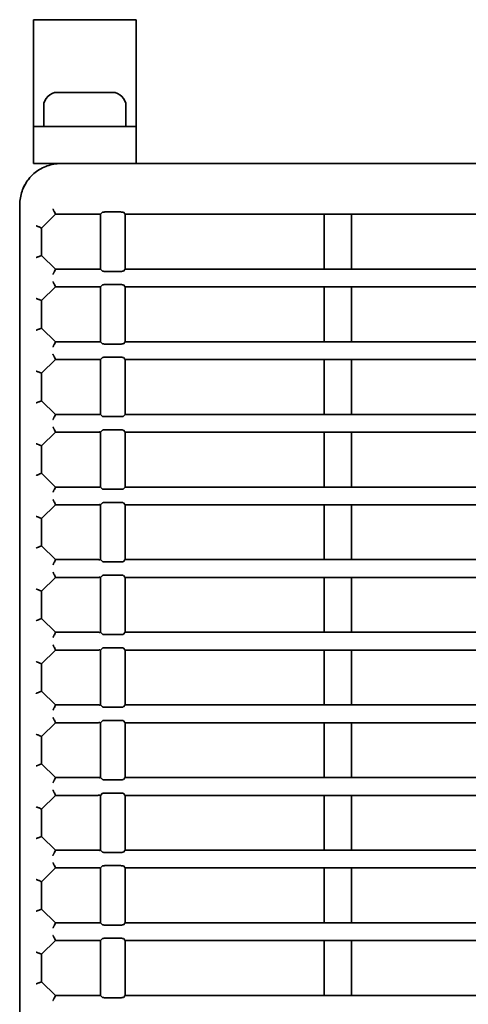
# Model space of a CAD drawing. Header units: millimetres. Extents: x 108 to 291, y 38 to 239.
# Tile 4 of 11: x 108 to 125, y 72 to 108. Entities that reach past the tile are written whole.
import ezdxf

# ---------------------------------------------------------------- set-up
doc = ezdxf.new("R2010")
doc.units = ezdxf.units.MM

msp = doc.modelspace()

# ---------------------------------------------------------------- linework, layer by layer
at = {"color": 7, "linetype": 'Continuous', "lineweight": 35}
for p, q in [((108.758, 108.307), (112.508, 108.307)), ((108.758, 108.307), (108.758, 108.29)), ((108.758, 108.29), (108.758, 108.039)), ((112.508, 108.307), (112.508, 108.29)), ((112.508, 108.29), (112.508, 108.039)), ((108.758, 108.039), (108.758, 107.748)), ((112.508, 108.039), (112.508, 107.748)), ((108.758, 107.748), (108.758, 104.707)), ((112.508, 107.748), (112.508, 104.707)), ((109.633, 105.657), (110.633, 105.657)), ((110.633, 105.657), (111.633, 105.657)), ((109.133, 105.157), (109.133, 104.407)), ((112.133, 104.407), (112.133, 105.157)), ((108.758, 104.707), (108.758, 104.407)), ((112.508, 104.707), (112.508, 104.407)), ((108.758, 104.407), (112.508, 104.407)), ((108.758, 104.407), (108.758, 104.107)), ((112.508, 104.407), (112.508, 104.107)), ((108.758, 104.107), (108.758, 103.357)), ((112.508, 104.107), (112.508, 103.357)), ((108.758, 103.357), (108.758, 103.057)), ((112.508, 103.357), (112.508, 103.057)), ((108.758, 103.057), (109.758, 103.057)), ((109.758, 103.057), (146.258, 103.057)), ((108.258, 42.945), (108.258, 101.557)), ((108.258, 101.557), (108.258, 101.557)), ((109.558, 101.207), (109.058, 100.707)), ((109.521, 101.299), (109.521, 101.298)), ((109.558, 101.207), (109.521, 101.298)), ((111.208, 101.207), (109.558, 101.207)), ((111.208, 101.207), (111.282, 101.281)), ((111.208, 101.207), (111.208, 99.207)), ((111.373, 101.291), (111.929, 101.291)), ((112.037, 101.279), (112.108, 101.207)), ((112.108, 99.207), (112.108, 101.207)), ((117.609, 101.207), (116.357, 101.207)), ((118.357, 101.207), (117.609, 101.207)), ((119.36, 101.207), (118.357, 101.207)), ((120.36, 101.207), (119.36, 101.207)), ((119.36, 99.207), (119.36, 101.207)), ((127.108, 101.207), (120.36, 101.207)), ((120.36, 99.207), (120.36, 101.207)), ((108.968, 100.745), (108.969, 100.745)), ((109.058, 100.707), (108.969, 100.745)), ((109.058, 100.707), (109.058, 99.707)), ((108.969, 99.67), (108.968, 99.67)), ((109.058, 99.707), (108.969, 99.67)), ((109.058, 99.707), (109.558, 99.207)), ((109.558, 99.207), (109.521, 99.117)), ((109.558, 99.207), (111.208, 99.207)), ((111.282, 99.133), (111.208, 99.207)), ((112.108, 99.207), (112.037, 99.136)), ((112.108, 99.207), (119.36, 99.207)), ((119.36, 99.207), (120.36, 99.207)), ((120.36, 99.207), (127.108, 99.207)), ((109.521, 99.117), (109.521, 99.116)), ((111.929, 99.124), (111.373, 99.124)), ((109.558, 98.557), (109.058, 98.057)), ((109.521, 98.649), (109.521, 98.648)), ((109.521, 98.648), (109.558, 98.557)), ((111.208, 98.557), (109.558, 98.557)), ((111.208, 98.557), (111.282, 98.631)), ((111.208, 98.557), (111.208, 96.557)), ((111.373, 98.641), (111.929, 98.641)), ((112.037, 98.629), (112.108, 98.557)), ((119.36, 98.557), (112.108, 98.557)), ((112.108, 96.557), (112.108, 98.557)), ((120.36, 98.557), (119.36, 98.557)), ((119.36, 96.557), (119.36, 98.557)), ((127.108, 98.557), (120.36, 98.557)), ((120.36, 96.557), (120.36, 98.557)), ((108.968, 98.095), (108.969, 98.095)), ((109.058, 98.057), (108.969, 98.095)), ((109.058, 97.057), (109.058, 98.057)), ((108.969, 97.02), (108.968, 97.02)), ((108.969, 97.02), (109.058, 97.057)), ((109.058, 97.057), (109.558, 96.557)), ((109.558, 96.557), (109.521, 96.467)), ((109.521, 96.467), (109.521, 96.466)), ((109.558, 96.557), (111.208, 96.557)), ((111.282, 96.483), (111.208, 96.557)), ((111.929, 96.474), (111.373, 96.474)), ((112.108, 96.557), (112.037, 96.486)), ((112.108, 96.557), (119.36, 96.557)), ((119.36, 96.557), (120.36, 96.557)), ((120.36, 96.557), (127.108, 96.557)), ((109.521, 95.999), (109.521, 95.998)), ((109.558, 95.907), (109.521, 95.998)), ((111.208, 95.907), (111.282, 95.981)), ((111.373, 95.991), (111.929, 95.991)), ((112.037, 95.979), (112.108, 95.907)), ((109.558, 95.907), (109.058, 95.407)), ((111.208, 95.907), (109.558, 95.907)), ((111.208, 95.907), (111.208, 93.907)), ((119.36, 95.907), (112.108, 95.907)), ((112.108, 93.907), (112.108, 95.907)), ((120.36, 95.907), (119.36, 95.907)), ((119.36, 93.907), (119.36, 95.907)), ((127.108, 95.907), (120.36, 95.907)), ((120.36, 93.907), (120.36, 95.907)), ((108.968, 95.445), (108.969, 95.445)), ((109.058, 95.407), (108.969, 95.445)), ((109.058, 95.407), (109.058, 94.407)), ((108.969, 94.37), (108.968, 94.37)), ((109.058, 94.407), (108.969, 94.37)), ((109.058, 94.407), (109.558, 93.907)), ((109.558, 93.907), (109.521, 93.817)), ((109.521, 93.817), (109.521, 93.816)), ((109.558, 93.907), (111.118, 93.907)), ((111.208, 93.907), (111.197, 93.892)), ((111.282, 93.833), (111.208, 93.907)), ((111.929, 93.824), (111.373, 93.824)), ((112.108, 93.907), (112.037, 93.836)), ((112.108, 93.907), (119.36, 93.907)), ((119.36, 93.907), (120.36, 93.907)), ((120.36, 93.907), (127.108, 93.907)), ((109.558, 93.257), (109.058, 92.757)), ((109.521, 93.349), (109.521, 93.348)), ((109.558, 93.257), (109.521, 93.348)), ((111.118, 93.257), (109.558, 93.257)), ((111.197, 93.273), (111.208, 93.257)), ((111.208, 93.257), (111.282, 93.331)), ((111.208, 93.257), (111.208, 91.257)), ((111.373, 93.341), (111.929, 93.341)), ((112.037, 93.329), (112.108, 93.257)), ((119.36, 93.257), (112.108, 93.257)), ((112.108, 91.257), (112.108, 93.257)), ((120.36, 93.257), (119.36, 93.257)), ((119.36, 91.257), (119.36, 93.257)), ((127.108, 93.257), (120.36, 93.257)), ((120.36, 91.257), (120.36, 93.257)), ((108.968, 92.795), (108.969, 92.795)), ((109.058, 92.757), (108.969, 92.795)), ((109.058, 92.757), (109.058, 91.757)), ((108.969, 91.72), (108.968, 91.72)), ((109.058, 91.757), (108.969, 91.72)), ((109.058, 91.757), (109.558, 91.257)), ((109.558, 91.257), (109.521, 91.167)), ((109.558, 91.257), (111.118, 91.257)), ((111.208, 91.257), (111.197, 91.242)), ((111.282, 91.183), (111.208, 91.257)), ((112.108, 91.257), (112.037, 91.186)), ((112.108, 91.257), (119.36, 91.257)), ((119.36, 91.257), (120.36, 91.257)), ((120.36, 91.257), (127.108, 91.257)), ((109.521, 91.167), (109.521, 91.166)), ((111.929, 91.174), (111.373, 91.174)), ((109.558, 90.607), (109.058, 90.107)), ((109.521, 90.699), (109.521, 90.698)), ((109.558, 90.607), (109.521, 90.698)), ((111.118, 90.607), (109.558, 90.607)), ((111.197, 90.623), (111.208, 90.607)), ((111.208, 90.607), (111.282, 90.681)), ((111.208, 90.607), (111.208, 88.607)), ((111.373, 90.691), (111.929, 90.691)), ((112.037, 90.679), (112.108, 90.607)), ((119.36, 90.607), (112.108, 90.607)), ((112.108, 88.607), (112.108, 90.607)), ((120.36, 90.607), (119.36, 90.607)), ((119.36, 88.607), (119.36, 90.607)), ((127.108, 90.607), (120.36, 90.607)), ((120.36, 88.607), (120.36, 90.607)), ((108.968, 90.145), (108.969, 90.145)), ((109.058, 90.107), (108.969, 90.145)), ((109.058, 90.107), (109.058, 89.107)), ((109.058, 89.107), (108.969, 89.07)), ((109.058, 89.107), (109.558, 88.607)), ((108.969, 89.07), (108.968, 89.07)), ((109.558, 88.607), (109.521, 88.517)), ((109.521, 88.517), (109.521, 88.516)), ((109.558, 88.607), (111.118, 88.607)), ((111.208, 88.607), (111.197, 88.592)), ((111.282, 88.533), (111.208, 88.607)), ((111.929, 88.524), (111.373, 88.524)), ((112.108, 88.607), (112.037, 88.536)), ((112.108, 88.607), (119.36, 88.607)), ((119.36, 88.607), (120.36, 88.607)), ((120.36, 88.607), (127.108, 88.607)), ((109.521, 88.049), (109.521, 88.048)), ((109.558, 87.957), (109.521, 88.048)), ((111.208, 87.957), (111.282, 88.031)), ((111.373, 88.041), (111.929, 88.041)), ((112.037, 88.029), (112.108, 87.957)), ((109.558, 87.957), (109.058, 87.457)), ((111.118, 87.957), (109.558, 87.957)), ((111.197, 87.973), (111.208, 87.957)), ((111.208, 87.957), (111.208, 85.957)), ((119.36, 87.957), (112.108, 87.957)), ((112.108, 85.957), (112.108, 87.957)), ((120.36, 87.957), (119.36, 87.957)), ((119.36, 85.957), (119.36, 87.957)), ((127.108, 87.957), (120.36, 87.957)), ((120.36, 85.957), (120.36, 87.957)), ((108.968, 87.495), (108.969, 87.495)), ((109.058, 87.457), (108.969, 87.495)), ((109.058, 87.457), (109.058, 86.457)), ((108.969, 86.42), (108.968, 86.42)), ((109.058, 86.457), (108.969, 86.42)), ((109.058, 86.457), (109.558, 85.957)), ((109.558, 85.957), (109.521, 85.867)), ((109.521, 85.867), (109.521, 85.866)), ((109.558, 85.957), (111.118, 85.957)), ((111.208, 85.957), (111.197, 85.942)), ((111.282, 85.883), (111.208, 85.957)), ((111.929, 85.874), (111.373, 85.874)), ((112.108, 85.957), (112.037, 85.886)), ((112.108, 85.957), (119.36, 85.957)), ((119.36, 85.957), (120.36, 85.957)), ((120.36, 85.957), (127.108, 85.957)), ((109.558, 85.307), (109.058, 84.807)), ((109.521, 85.399), (109.521, 85.398)), ((109.558, 85.307), (109.521, 85.398)), ((111.118, 85.307), (109.558, 85.307)), ((111.197, 85.323), (111.208, 85.307)), ((111.208, 85.307), (111.282, 85.381)), ((111.208, 85.307), (111.208, 83.307)), ((111.373, 85.391), (111.929, 85.391)), ((112.037, 85.379), (112.108, 85.307)), ((119.36, 85.307), (112.108, 85.307)), ((112.108, 83.307), (112.108, 85.307)), ((120.36, 85.307), (119.36, 85.307)), ((119.36, 83.307), (119.36, 85.307)), ((127.108, 85.307), (120.36, 85.307)), ((120.36, 83.307), (120.36, 85.307)), ((108.968, 84.845), (108.969, 84.845)), ((109.058, 84.807), (108.969, 84.845)), ((109.058, 84.807), (109.058, 83.807)), ((108.969, 83.77), (108.968, 83.77)), ((109.058, 83.807), (108.969, 83.77)), ((109.058, 83.807), (109.558, 83.307)), ((109.558, 83.307), (109.521, 83.217)), ((109.521, 83.217), (109.521, 83.216)), ((109.558, 83.307), (111.118, 83.307)), ((111.208, 83.307), (111.197, 83.292)), ((111.282, 83.233), (111.208, 83.307)), ((111.929, 83.224), (111.373, 83.224)), ((112.108, 83.307), (112.037, 83.236)), ((112.108, 83.307), (119.36, 83.307)), ((119.36, 83.307), (120.36, 83.307)), ((120.36, 83.307), (127.108, 83.307)), ((109.558, 82.657), (109.058, 82.157)), ((109.521, 82.749), (109.521, 82.748)), ((109.558, 82.657), (109.521, 82.748)), ((111.118, 82.657), (109.558, 82.657)), ((111.197, 82.673), (111.208, 82.657)), ((111.208, 82.657), (111.282, 82.731)), ((111.208, 82.657), (111.208, 80.657)), ((111.373, 82.741), (111.929, 82.741)), ((112.037, 82.729), (112.108, 82.657)), ((119.36, 82.657), (112.108, 82.657)), ((112.108, 80.657), (112.108, 82.657)), ((120.36, 82.657), (119.36, 82.657)), ((119.36, 80.657), (119.36, 82.657)), ((127.108, 82.657), (120.36, 82.657)), ((120.36, 80.657), (120.36, 82.657)), ((108.968, 82.195), (108.969, 82.195)), ((109.058, 82.157), (108.969, 82.195)), ((109.058, 82.157), (109.058, 81.157)), ((108.969, 81.12), (108.968, 81.12)), ((109.058, 81.157), (108.969, 81.12)), ((109.058, 81.157), (109.558, 80.657)), ((109.558, 80.657), (109.521, 80.567)), ((109.521, 80.567), (109.521, 80.566)), ((109.558, 80.657), (111.118, 80.657)), ((111.208, 80.657), (111.197, 80.642)), ((111.282, 80.583), (111.208, 80.657)), ((111.929, 80.574), (111.373, 80.574)), ((112.108, 80.657), (112.037, 80.586)), ((112.108, 80.657), (119.36, 80.657)), ((119.36, 80.657), (120.36, 80.657)), ((120.36, 80.657), (127.108, 80.657)), ((109.558, 80.007), (109.058, 79.507)), ((109.521, 80.099), (109.521, 80.098)), ((109.558, 80.007), (109.521, 80.098)), ((111.118, 80.007), (109.558, 80.007)), ((111.197, 80.023), (111.208, 80.007)), ((111.208, 80.007), (111.282, 80.081)), ((111.208, 80.007), (111.208, 78.007)), ((111.373, 80.091), (111.929, 80.091)), ((112.037, 80.079), (112.108, 80.007)), ((119.36, 80.007), (112.108, 80.007)), ((112.108, 78.007), (112.108, 80.007)), ((120.36, 80.007), (119.36, 80.007)), ((119.36, 78.007), (119.36, 80.007)), ((127.108, 80.007), (120.36, 80.007)), ((120.36, 78.007), (120.36, 80.007)), ((108.968, 79.545), (108.969, 79.545)), ((109.058, 79.507), (108.969, 79.545)), ((109.058, 79.507), (109.058, 78.507)), ((108.969, 78.47), (108.968, 78.47)), ((109.058, 78.507), (108.969, 78.47)), ((109.058, 78.507), (109.558, 78.007)), ((109.558, 78.007), (109.521, 77.917)), ((109.558, 78.007), (111.118, 78.007)), ((111.208, 78.007), (111.197, 77.992)), ((111.282, 77.933), (111.208, 78.007)), ((112.108, 78.007), (112.037, 77.936)), ((112.108, 78.007), (119.36, 78.007)), ((119.36, 78.007), (120.36, 78.007)), ((120.36, 78.007), (127.108, 78.007)), ((109.521, 77.917), (109.521, 77.916)), ((111.929, 77.924), (111.373, 77.924)), ((109.558, 77.357), (109.058, 76.857)), ((109.521, 77.449), (109.521, 77.448)), ((109.558, 77.357), (109.521, 77.448)), ((111.118, 77.357), (109.558, 77.357)), ((111.197, 77.373), (111.208, 77.357)), ((111.208, 77.357), (111.282, 77.431)), ((111.208, 77.357), (111.208, 75.357)), ((111.373, 77.441), (111.929, 77.441)), ((112.037, 77.429), (112.108, 77.357)), ((119.36, 77.357), (112.108, 77.357)), ((112.108, 75.357), (112.108, 77.357)), ((120.36, 77.357), (119.36, 77.357)), ((119.36, 75.357), (119.36, 77.357)), ((127.108, 77.357), (120.36, 77.357)), ((120.36, 75.357), (120.36, 77.357)), ((108.968, 76.895), (108.969, 76.895)), ((109.058, 76.857), (108.969, 76.895)), ((109.058, 76.857), (109.058, 75.857)), ((108.969, 75.82), (108.968, 75.82)), ((109.058, 75.857), (108.969, 75.82)), ((109.058, 75.857), (109.558, 75.357)), ((109.558, 75.357), (109.521, 75.267)), ((109.521, 75.267), (109.521, 75.266)), ((109.558, 75.357), (111.208, 75.357)), ((111.282, 75.283), (111.208, 75.357)), ((111.929, 75.274), (111.373, 75.274)), ((112.108, 75.357), (112.037, 75.286)), ((112.108, 75.357), (119.36, 75.357)), ((119.36, 75.357), (120.36, 75.357)), ((120.36, 75.357), (127.108, 75.357)), ((109.521, 74.799), (109.521, 74.798)), ((109.521, 74.798), (109.558, 74.707)), ((111.208, 74.707), (111.282, 74.781)), ((111.373, 74.791), (111.929, 74.791)), ((112.037, 74.779), (112.108, 74.707)), ((109.558, 74.707), (109.058, 74.207)), ((111.208, 74.707), (109.558, 74.707)), ((111.208, 74.707), (111.208, 72.707)), ((119.36, 74.707), (112.108, 74.707)), ((112.108, 72.707), (112.108, 74.707)), ((120.36, 74.707), (119.36, 74.707)), ((119.36, 72.707), (119.36, 74.707)), ((127.108, 74.707), (120.36, 74.707)), ((120.36, 72.707), (120.36, 74.707)), ((108.968, 74.245), (108.969, 74.245)), ((109.058, 74.207), (108.969, 74.245)), ((109.058, 73.207), (109.058, 74.207)), ((108.969, 73.17), (108.968, 73.17)), ((108.969, 73.17), (109.058, 73.207)), ((109.058, 73.207), (109.558, 72.707)), ((109.558, 72.707), (109.521, 72.617)), ((109.521, 72.617), (109.521, 72.616)), ((109.558, 72.707), (111.208, 72.707)), ((111.282, 72.633), (111.208, 72.707)), ((111.929, 72.624), (111.373, 72.624)), ((112.108, 72.707), (112.037, 72.636)), ((112.108, 72.707), (119.36, 72.707)), ((119.36, 72.707), (120.36, 72.707)), ((120.36, 72.707), (127.108, 72.707))]:
    msp.add_line(p, q, dxfattribs=at)
for centre, radius, start, end in [((109.633, 105.157), 0.5, 90, 180), ((111.633, 105.157), 0.5, 0, 90), ((109.758, 101.557), 1.5, 138.8437, 158.6443)]:
    msp.add_arc(centre, radius, start, end, dxfattribs=at)
for points, knots in [([(108.363, 102.11), (108.416, 102.219), (108.532, 102.46), (108.843, 102.775), (109.261, 103.003), (109.59, 103.057), (109.756, 103.057), (109.758, 103.057)], [0, 0, 0, 0, 0.183496, 0.404607, 0.697263, 0.997213, 1, 1, 1, 1]), ([(108.258, 101.557), (108.258, 101.578), (108.26, 101.766), (108.315, 101.948), (108.363, 102.11)], [0, 0, 0, 0, 0.110948, 1, 1, 1, 1]), ([(109.471, 101.398), (109.471, 101.398), (109.473, 101.393), (109.48, 101.376), (109.491, 101.351), (109.504, 101.325), (109.514, 101.306), (109.518, 101.301), (109.521, 101.299)], [0, 0, 0, 0, 0.011177, 0.10997, 0.349518, 0.572264, 0.78596, 1, 1, 1, 1]), ([(111.282, 101.281), (111.285, 101.283), (111.29, 101.285), (111.311, 101.289), (111.339, 101.291), (111.362, 101.291), (111.373, 101.291)], [0, 0, 0, 0, 0.249965, 0.499977, 0.74877, 1, 1, 1, 1]), ([(111.929, 101.291), (111.94, 101.291), (111.962, 101.291), (111.994, 101.289), (112.018, 101.286), (112.032, 101.282), (112.035, 101.28), (112.037, 101.279)], [0, 0, 0, 0, 0.217651, 0.435276, 0.653634, 0.873551, 1, 1, 1, 1]), ([(116.357, 101.207), (116.324, 101.207), (114.906, 101.207), (113.49, 101.207), (112.108, 101.207)], [0, 0, 0, 0, 0.023423, 1, 1, 1, 1]), ([(108.968, 100.745), (108.965, 100.746), (108.96, 100.747), (108.941, 100.754), (108.915, 100.764), (108.886, 100.775), (108.867, 100.783), (108.86, 100.786), (108.859, 100.786)], [0, 0, 0, 0, 0.201722, 0.403169, 0.612, 0.836487, 0.989372, 1, 1, 1, 1]), ([(108.968, 99.67), (108.965, 99.669), (108.96, 99.668), (108.941, 99.661), (108.915, 99.651), (108.886, 99.64), (108.867, 99.632), (108.86, 99.629), (108.859, 99.628)], [0, 0, 0, 0, 0.201722, 0.403169, 0.612, 0.836487, 0.989372, 1, 1, 1, 1]), ([(109.521, 99.116), (109.518, 99.114), (109.514, 99.109), (109.504, 99.09), (109.491, 99.064), (109.48, 99.039), (109.473, 99.022), (109.471, 99.017), (109.471, 99.017)], [0, 0, 0, 0, 0.21404, 0.427736, 0.650482, 0.89003, 0.988823, 1, 1, 1, 1]), ([(111.373, 99.124), (111.362, 99.124), (111.34, 99.124), (111.312, 99.126), (111.29, 99.129), (111.285, 99.132), (111.282, 99.133)], [0, 0, 0, 0, 0.246056, 0.492083, 0.738938, 1, 1, 1, 1]), ([(112.037, 99.136), (112.034, 99.134), (112.029, 99.131), (112.008, 99.128), (111.98, 99.125), (111.952, 99.124), (111.935, 99.124), (111.929, 99.124)], [0, 0, 0, 0, 0.221704, 0.443438, 0.664338, 0.883627, 1, 1, 1, 1]), ([(109.471, 98.748), (109.471, 98.748), (109.473, 98.743), (109.48, 98.726), (109.491, 98.701), (109.504, 98.675), (109.514, 98.656), (109.518, 98.651), (109.521, 98.649)], [0, 0, 0, 0, 0.011177, 0.10997, 0.349518, 0.572264, 0.78596, 1, 1, 1, 1]), ([(111.282, 98.631), (111.285, 98.633), (111.29, 98.635), (111.311, 98.639), (111.339, 98.641), (111.362, 98.641), (111.373, 98.641)], [0, 0, 0, 0, 0.249965, 0.499977, 0.74877, 1, 1, 1, 1]), ([(111.929, 98.641), (111.94, 98.641), (111.962, 98.641), (111.994, 98.639), (112.018, 98.636), (112.032, 98.632), (112.035, 98.63), (112.037, 98.629)], [0, 0, 0, 0, 0.217651, 0.435276, 0.653634, 0.873551, 1, 1, 1, 1]), ([(108.859, 98.136), (108.86, 98.136), (108.867, 98.133), (108.886, 98.125), (108.915, 98.114), (108.941, 98.104), (108.96, 98.097), (108.965, 98.096), (108.968, 98.095)], [0, 0, 0, 0, 0.010628, 0.163513, 0.388, 0.596831, 0.798278, 1, 1, 1, 1]), ([(108.968, 97.02), (108.965, 97.019), (108.96, 97.018), (108.941, 97.011), (108.915, 97.001), (108.886, 96.99), (108.867, 96.982), (108.86, 96.979), (108.859, 96.978)], [0, 0, 0, 0, 0.2017223, 0.4031694, 0.6119995, 0.8364873, 0.9893722, 1, 1, 1, 1]), ([(109.521, 96.466), (109.518, 96.464), (109.514, 96.459), (109.504, 96.44), (109.491, 96.414), (109.48, 96.389), (109.473, 96.372), (109.471, 96.367), (109.471, 96.367)], [0, 0, 0, 0, 0.21404, 0.427736, 0.650482, 0.89003, 0.988823, 1, 1, 1, 1]), ([(111.373, 96.474), (111.362, 96.474), (111.34, 96.474), (111.312, 96.476), (111.29, 96.479), (111.285, 96.482), (111.282, 96.483)], [0, 0, 0, 0, 0.246056, 0.492083, 0.738938, 1, 1, 1, 1]), ([(112.037, 96.486), (112.034, 96.484), (112.029, 96.481), (112.008, 96.478), (111.98, 96.475), (111.952, 96.474), (111.935, 96.474), (111.929, 96.474)], [0, 0, 0, 0, 0.221704, 0.443438, 0.664338, 0.883627, 1, 1, 1, 1]), ([(109.521, 95.999), (109.518, 96.001), (109.514, 96.006), (109.504, 96.025), (109.491, 96.051), (109.48, 96.076), (109.473, 96.093), (109.471, 96.098), (109.471, 96.098)], [0, 0, 0, 0, 0.21404, 0.427736, 0.650482, 0.89003, 0.988823, 1, 1, 1, 1]), ([(111.282, 95.981), (111.285, 95.983), (111.29, 95.985), (111.311, 95.989), (111.339, 95.991), (111.362, 95.991), (111.373, 95.991)], [0, 0, 0, 0, 0.249965, 0.499977, 0.74877, 1, 1, 1, 1]), ([(111.929, 95.991), (111.94, 95.991), (111.962, 95.991), (111.994, 95.989), (112.018, 95.986), (112.032, 95.982), (112.035, 95.98), (112.037, 95.979)], [0, 0, 0, 0, 0.217651, 0.435276, 0.653634, 0.873551, 1, 1, 1, 1]), ([(108.859, 95.486), (108.86, 95.486), (108.867, 95.483), (108.886, 95.475), (108.915, 95.464), (108.941, 95.454), (108.96, 95.447), (108.965, 95.446), (108.968, 95.445)], [0, 0, 0, 0, 0.0106278, 0.1635127, 0.3880005, 0.5968306, 0.7982777, 1, 1, 1, 1]), ([(108.859, 94.328), (108.86, 94.329), (108.867, 94.332), (108.886, 94.34), (108.915, 94.351), (108.941, 94.361), (108.96, 94.368), (108.965, 94.369), (108.968, 94.37)], [0, 0, 0, 0, 0.010628, 0.163513, 0.388, 0.596831, 0.798278, 1, 1, 1, 1]), ([(109.471, 93.717), (109.471, 93.717), (109.473, 93.722), (109.48, 93.739), (109.491, 93.764), (109.504, 93.79), (109.514, 93.809), (109.518, 93.814), (109.521, 93.816)], [0, 0, 0, 0, 0.011177, 0.10997, 0.349518, 0.572264, 0.78596, 1, 1, 1, 1]), ([(111.197, 93.892), (111.191, 93.894), (111.182, 93.897), (111.165, 93.902), (111.15, 93.905), (111.136, 93.907), (111.127, 93.907), (111.12, 93.907), (111.118, 93.907)], [0, 0, 0, 0, 0.336128, 0.565897, 0.784186, 0.877071, 0.953672, 1, 1, 1, 1]), ([(111.373, 93.824), (111.362, 93.824), (111.34, 93.824), (111.312, 93.826), (111.29, 93.829), (111.285, 93.832), (111.282, 93.833)], [0, 0, 0, 0, 0.246056, 0.492083, 0.738938, 1, 1, 1, 1]), ([(112.037, 93.836), (112.034, 93.834), (112.029, 93.831), (112.008, 93.828), (111.98, 93.825), (111.952, 93.824), (111.935, 93.824), (111.929, 93.824)], [0, 0, 0, 0, 0.221704, 0.443438, 0.664338, 0.883627, 1, 1, 1, 1]), ([(109.521, 93.349), (109.518, 93.351), (109.514, 93.356), (109.504, 93.375), (109.491, 93.401), (109.48, 93.426), (109.473, 93.443), (109.471, 93.448), (109.471, 93.448)], [0, 0, 0, 0, 0.21404, 0.427736, 0.650482, 0.89003, 0.988823, 1, 1, 1, 1]), ([(111.118, 93.257), (111.12, 93.257), (111.128, 93.258), (111.143, 93.259), (111.172, 93.264), (111.186, 93.269), (111.197, 93.273)], [0, 0, 0, 0, 0.055702, 0.138764, 0.364271, 1, 1, 1, 1]), ([(111.282, 93.331), (111.285, 93.333), (111.29, 93.335), (111.311, 93.339), (111.339, 93.341), (111.362, 93.341), (111.373, 93.341)], [0, 0, 0, 0, 0.249965, 0.499977, 0.74877, 1, 1, 1, 1]), ([(111.929, 93.341), (111.94, 93.341), (111.962, 93.341), (111.994, 93.339), (112.018, 93.336), (112.032, 93.332), (112.035, 93.33), (112.037, 93.329)], [0, 0, 0, 0, 0.217651, 0.435276, 0.653634, 0.873551, 1, 1, 1, 1]), ([(108.968, 92.795), (108.965, 92.796), (108.96, 92.797), (108.941, 92.804), (108.915, 92.814), (108.886, 92.825), (108.867, 92.833), (108.86, 92.836), (108.859, 92.836)], [0, 0, 0, 0, 0.201722, 0.403169, 0.612, 0.836487, 0.989372, 1, 1, 1, 1]), ([(108.968, 91.72), (108.965, 91.719), (108.96, 91.718), (108.941, 91.711), (108.915, 91.701), (108.886, 91.69), (108.867, 91.682), (108.86, 91.679), (108.859, 91.678)], [0, 0, 0, 0, 0.201722, 0.403169, 0.612, 0.836487, 0.989372, 1, 1, 1, 1]), ([(111.197, 91.242), (111.191, 91.244), (111.182, 91.247), (111.165, 91.252), (111.15, 91.255), (111.136, 91.257), (111.127, 91.257), (111.12, 91.257), (111.118, 91.257)], [0, 0, 0, 0, 0.336128, 0.565897, 0.784186, 0.877071, 0.953672, 1, 1, 1, 1]), ([(109.521, 91.166), (109.518, 91.164), (109.514, 91.159), (109.504, 91.14), (109.491, 91.114), (109.48, 91.089), (109.473, 91.072), (109.471, 91.067), (109.471, 91.067)], [0, 0, 0, 0, 0.21404, 0.427736, 0.650482, 0.89003, 0.988823, 1, 1, 1, 1]), ([(111.373, 91.174), (111.362, 91.174), (111.34, 91.174), (111.312, 91.176), (111.29, 91.179), (111.285, 91.182), (111.282, 91.183)], [0, 0, 0, 0, 0.246056, 0.492083, 0.738938, 1, 1, 1, 1]), ([(112.037, 91.186), (112.034, 91.184), (112.029, 91.181), (112.008, 91.178), (111.98, 91.175), (111.952, 91.174), (111.935, 91.174), (111.929, 91.174)], [0, 0, 0, 0, 0.221704, 0.443438, 0.664338, 0.883627, 1, 1, 1, 1]), ([(109.521, 90.699), (109.518, 90.701), (109.514, 90.706), (109.504, 90.725), (109.491, 90.751), (109.48, 90.776), (109.473, 90.793), (109.471, 90.798), (109.471, 90.798)], [0, 0, 0, 0, 0.21404, 0.4277364, 0.6504818, 0.8900303, 0.9888225, 1, 1, 1, 1]), ([(111.118, 90.607), (111.12, 90.607), (111.128, 90.608), (111.143, 90.609), (111.172, 90.614), (111.186, 90.619), (111.197, 90.623)], [0, 0, 0, 0, 0.055702, 0.138764, 0.364271, 1, 1, 1, 1]), ([(111.282, 90.681), (111.285, 90.683), (111.29, 90.685), (111.311, 90.689), (111.339, 90.691), (111.362, 90.691), (111.373, 90.691)], [0, 0, 0, 0, 0.249965, 0.499977, 0.74877, 1, 1, 1, 1]), ([(111.929, 90.691), (111.94, 90.691), (111.962, 90.691), (111.994, 90.689), (112.018, 90.686), (112.032, 90.682), (112.035, 90.68), (112.037, 90.679)], [0, 0, 0, 0, 0.217651, 0.435276, 0.653634, 0.873551, 1, 1, 1, 1]), ([(108.968, 90.145), (108.965, 90.146), (108.96, 90.147), (108.941, 90.154), (108.915, 90.164), (108.886, 90.175), (108.867, 90.183), (108.86, 90.186), (108.859, 90.186)], [0, 0, 0, 0, 0.201722, 0.403169, 0.612, 0.836487, 0.989372, 1, 1, 1, 1]), ([(108.968, 89.07), (108.965, 89.069), (108.96, 89.068), (108.941, 89.061), (108.915, 89.051), (108.886, 89.04), (108.867, 89.032), (108.86, 89.029), (108.859, 89.028)], [0, 0, 0, 0, 0.201722, 0.403169, 0.612, 0.836487, 0.989372, 1, 1, 1, 1]), ([(109.521, 88.516), (109.518, 88.514), (109.514, 88.509), (109.504, 88.49), (109.491, 88.464), (109.48, 88.439), (109.473, 88.422), (109.471, 88.417), (109.471, 88.417)], [0, 0, 0, 0, 0.21404, 0.427736, 0.650482, 0.89003, 0.988823, 1, 1, 1, 1]), ([(111.197, 88.592), (111.191, 88.594), (111.182, 88.597), (111.165, 88.602), (111.15, 88.605), (111.136, 88.607), (111.127, 88.607), (111.12, 88.607), (111.118, 88.607)], [0, 0, 0, 0, 0.336128, 0.565897, 0.784186, 0.877071, 0.953672, 1, 1, 1, 1]), ([(111.373, 88.524), (111.362, 88.524), (111.34, 88.524), (111.312, 88.526), (111.29, 88.529), (111.285, 88.532), (111.282, 88.533)], [0, 0, 0, 0, 0.246056, 0.492083, 0.738938, 1, 1, 1, 1]), ([(112.037, 88.536), (112.034, 88.534), (112.029, 88.531), (112.008, 88.528), (111.98, 88.525), (111.952, 88.524), (111.935, 88.524), (111.929, 88.524)], [0, 0, 0, 0, 0.221704, 0.443438, 0.664338, 0.883627, 1, 1, 1, 1]), ([(109.521, 88.049), (109.518, 88.051), (109.514, 88.056), (109.504, 88.075), (109.491, 88.101), (109.48, 88.126), (109.473, 88.143), (109.471, 88.148), (109.471, 88.148)], [0, 0, 0, 0, 0.21404, 0.427736, 0.650482, 0.89003, 0.988823, 1, 1, 1, 1]), ([(111.282, 88.031), (111.285, 88.033), (111.29, 88.035), (111.311, 88.039), (111.339, 88.041), (111.362, 88.041), (111.373, 88.041)], [0, 0, 0, 0, 0.249965, 0.499977, 0.74877, 1, 1, 1, 1]), ([(111.929, 88.041), (111.94, 88.041), (111.962, 88.041), (111.994, 88.039), (112.018, 88.036), (112.032, 88.032), (112.035, 88.03), (112.037, 88.029)], [0, 0, 0, 0, 0.217651, 0.435276, 0.653634, 0.873551, 1, 1, 1, 1]), ([(111.118, 87.957), (111.12, 87.957), (111.128, 87.958), (111.143, 87.959), (111.172, 87.964), (111.186, 87.969), (111.197, 87.973)], [0, 0, 0, 0, 0.055702, 0.138764, 0.364271, 1, 1, 1, 1]), ([(108.968, 87.495), (108.965, 87.496), (108.96, 87.497), (108.941, 87.504), (108.915, 87.514), (108.886, 87.525), (108.867, 87.533), (108.86, 87.536), (108.859, 87.536)], [0, 0, 0, 0, 0.201722, 0.403169, 0.612, 0.836487, 0.989372, 1, 1, 1, 1]), ([(108.968, 86.42), (108.965, 86.419), (108.96, 86.418), (108.941, 86.411), (108.915, 86.401), (108.886, 86.39), (108.867, 86.382), (108.86, 86.379), (108.859, 86.378)], [0, 0, 0, 0, 0.201722, 0.403169, 0.612, 0.836487, 0.989372, 1, 1, 1, 1]), ([(109.521, 85.866), (109.518, 85.864), (109.514, 85.859), (109.504, 85.84), (109.491, 85.814), (109.48, 85.789), (109.473, 85.772), (109.471, 85.767), (109.471, 85.767)], [0, 0, 0, 0, 0.21404, 0.427736, 0.650482, 0.89003, 0.988823, 1, 1, 1, 1]), ([(111.197, 85.942), (111.191, 85.944), (111.182, 85.947), (111.165, 85.952), (111.15, 85.955), (111.136, 85.957), (111.127, 85.957), (111.12, 85.957), (111.118, 85.957)], [0, 0, 0, 0, 0.336128, 0.565897, 0.784186, 0.877071, 0.953672, 1, 1, 1, 1]), ([(111.373, 85.874), (111.362, 85.874), (111.34, 85.874), (111.312, 85.876), (111.29, 85.879), (111.285, 85.882), (111.282, 85.883)], [0, 0, 0, 0, 0.246056, 0.492083, 0.738938, 1, 1, 1, 1]), ([(112.037, 85.886), (112.034, 85.884), (112.029, 85.881), (112.008, 85.878), (111.98, 85.875), (111.952, 85.874), (111.935, 85.874), (111.929, 85.874)], [0, 0, 0, 0, 0.221704, 0.443438, 0.664338, 0.883627, 1, 1, 1, 1]), ([(109.521, 85.399), (109.518, 85.401), (109.514, 85.406), (109.504, 85.425), (109.491, 85.451), (109.48, 85.476), (109.473, 85.493), (109.471, 85.498), (109.471, 85.498)], [0, 0, 0, 0, 0.21404, 0.427736, 0.650482, 0.89003, 0.988823, 1, 1, 1, 1]), ([(111.118, 85.307), (111.12, 85.307), (111.128, 85.308), (111.143, 85.309), (111.172, 85.314), (111.186, 85.319), (111.197, 85.323)], [0, 0, 0, 0, 0.055702, 0.138764, 0.364271, 1, 1, 1, 1]), ([(111.282, 85.381), (111.285, 85.383), (111.29, 85.385), (111.311, 85.389), (111.339, 85.391), (111.362, 85.391), (111.373, 85.391)], [0, 0, 0, 0, 0.249965, 0.499977, 0.74877, 1, 1, 1, 1]), ([(111.929, 85.391), (111.94, 85.391), (111.962, 85.391), (111.994, 85.389), (112.018, 85.386), (112.032, 85.382), (112.035, 85.38), (112.037, 85.379)], [0, 0, 0, 0, 0.217651, 0.435276, 0.653634, 0.873551, 1, 1, 1, 1]), ([(108.968, 84.845), (108.965, 84.846), (108.96, 84.847), (108.941, 84.854), (108.915, 84.864), (108.886, 84.875), (108.867, 84.883), (108.86, 84.886), (108.859, 84.886)], [0, 0, 0, 0, 0.201722, 0.403169, 0.612, 0.836487, 0.989372, 1, 1, 1, 1]), ([(108.968, 83.77), (108.965, 83.769), (108.96, 83.768), (108.941, 83.761), (108.915, 83.751), (108.886, 83.74), (108.867, 83.732), (108.86, 83.729), (108.859, 83.728)], [0, 0, 0, 0, 0.201722, 0.403169, 0.612, 0.836487, 0.989372, 1, 1, 1, 1]), ([(109.521, 83.216), (109.518, 83.214), (109.514, 83.209), (109.504, 83.19), (109.491, 83.164), (109.48, 83.139), (109.473, 83.122), (109.471, 83.117), (109.471, 83.117)], [0, 0, 0, 0, 0.21404, 0.4277364, 0.6504818, 0.8900303, 0.9888225, 1, 1, 1, 1]), ([(111.197, 83.292), (111.191, 83.294), (111.182, 83.297), (111.165, 83.302), (111.15, 83.305), (111.136, 83.307), (111.127, 83.307), (111.12, 83.307), (111.118, 83.307)], [0, 0, 0, 0, 0.3361277, 0.5658967, 0.7841856, 0.8770712, 0.953672, 1, 1, 1, 1]), ([(111.373, 83.224), (111.362, 83.224), (111.34, 83.224), (111.312, 83.226), (111.29, 83.229), (111.285, 83.232), (111.282, 83.233)], [0, 0, 0, 0, 0.246056, 0.492083, 0.738938, 1, 1, 1, 1]), ([(112.037, 83.236), (112.034, 83.234), (112.029, 83.231), (112.008, 83.228), (111.98, 83.225), (111.952, 83.224), (111.935, 83.224), (111.929, 83.224)], [0, 0, 0, 0, 0.2217044, 0.4434379, 0.6643377, 0.8836271, 1, 1, 1, 1]), ([(109.521, 82.749), (109.518, 82.751), (109.514, 82.756), (109.504, 82.775), (109.491, 82.801), (109.48, 82.826), (109.473, 82.843), (109.471, 82.848), (109.471, 82.848)], [0, 0, 0, 0, 0.21404, 0.427736, 0.650482, 0.89003, 0.988823, 1, 1, 1, 1]), ([(111.118, 82.657), (111.12, 82.657), (111.128, 82.658), (111.143, 82.659), (111.172, 82.664), (111.186, 82.669), (111.197, 82.673)], [0, 0, 0, 0, 0.0557015, 0.1387638, 0.364271, 1, 1, 1, 1]), ([(111.282, 82.731), (111.285, 82.733), (111.29, 82.735), (111.311, 82.739), (111.339, 82.741), (111.362, 82.741), (111.373, 82.741)], [0, 0, 0, 0, 0.249965, 0.499977, 0.74877, 1, 1, 1, 1]), ([(111.929, 82.741), (111.94, 82.741), (111.962, 82.741), (111.994, 82.739), (112.018, 82.736), (112.032, 82.732), (112.035, 82.73), (112.037, 82.729)], [0, 0, 0, 0, 0.217651, 0.435276, 0.653634, 0.873551, 1, 1, 1, 1]), ([(108.968, 82.195), (108.965, 82.196), (108.96, 82.197), (108.941, 82.204), (108.915, 82.214), (108.886, 82.225), (108.867, 82.233), (108.86, 82.236), (108.859, 82.236)], [0, 0, 0, 0, 0.201722, 0.403169, 0.612, 0.836487, 0.989372, 1, 1, 1, 1]), ([(108.968, 81.12), (108.965, 81.119), (108.96, 81.118), (108.941, 81.111), (108.915, 81.101), (108.886, 81.09), (108.867, 81.082), (108.86, 81.079), (108.859, 81.078)], [0, 0, 0, 0, 0.201722, 0.403169, 0.612, 0.836487, 0.989372, 1, 1, 1, 1]), ([(109.521, 80.566), (109.518, 80.564), (109.514, 80.559), (109.504, 80.54), (109.491, 80.514), (109.48, 80.489), (109.473, 80.472), (109.471, 80.467), (109.471, 80.467)], [0, 0, 0, 0, 0.21404, 0.4277364, 0.6504818, 0.8900303, 0.9888225, 1, 1, 1, 1]), ([(111.197, 80.642), (111.191, 80.644), (111.182, 80.647), (111.165, 80.652), (111.15, 80.655), (111.136, 80.657), (111.127, 80.657), (111.12, 80.657), (111.118, 80.657)], [0, 0, 0, 0, 0.3361277, 0.5658967, 0.7841856, 0.8770712, 0.953672, 1, 1, 1, 1]), ([(111.373, 80.574), (111.362, 80.574), (111.34, 80.574), (111.312, 80.576), (111.29, 80.579), (111.285, 80.582), (111.282, 80.583)], [0, 0, 0, 0, 0.246056, 0.492083, 0.738938, 1, 1, 1, 1]), ([(112.037, 80.586), (112.034, 80.584), (112.029, 80.581), (112.008, 80.578), (111.98, 80.575), (111.952, 80.574), (111.935, 80.574), (111.929, 80.574)], [0, 0, 0, 0, 0.2217044, 0.4434379, 0.6643377, 0.8836271, 1, 1, 1, 1]), ([(109.521, 80.099), (109.518, 80.101), (109.514, 80.106), (109.504, 80.125), (109.491, 80.151), (109.48, 80.176), (109.473, 80.193), (109.471, 80.198), (109.471, 80.198)], [0, 0, 0, 0, 0.21404, 0.427736, 0.650482, 0.89003, 0.988823, 1, 1, 1, 1]), ([(111.118, 80.007), (111.12, 80.007), (111.128, 80.008), (111.143, 80.009), (111.172, 80.014), (111.186, 80.019), (111.197, 80.023)], [0, 0, 0, 0, 0.055702, 0.138764, 0.364271, 1, 1, 1, 1]), ([(111.282, 80.081), (111.285, 80.083), (111.29, 80.085), (111.311, 80.089), (111.339, 80.091), (111.362, 80.091), (111.373, 80.091)], [0, 0, 0, 0, 0.249965, 0.499977, 0.74877, 1, 1, 1, 1]), ([(111.929, 80.091), (111.94, 80.091), (111.962, 80.091), (111.994, 80.089), (112.018, 80.086), (112.032, 80.082), (112.035, 80.08), (112.037, 80.079)], [0, 0, 0, 0, 0.217651, 0.435276, 0.653634, 0.873551, 1, 1, 1, 1]), ([(108.968, 79.545), (108.965, 79.546), (108.96, 79.547), (108.941, 79.554), (108.915, 79.564), (108.886, 79.575), (108.867, 79.583), (108.86, 79.586), (108.859, 79.586)], [0, 0, 0, 0, 0.201722, 0.403169, 0.612, 0.836487, 0.989372, 1, 1, 1, 1]), ([(108.968, 78.47), (108.965, 78.469), (108.96, 78.468), (108.941, 78.461), (108.915, 78.451), (108.886, 78.44), (108.867, 78.432), (108.86, 78.429), (108.859, 78.428)], [0, 0, 0, 0, 0.2017223, 0.4031694, 0.6119995, 0.8364873, 0.9893722, 1, 1, 1, 1]), ([(111.197, 77.992), (111.191, 77.994), (111.182, 77.997), (111.165, 78.002), (111.15, 78.005), (111.136, 78.007), (111.127, 78.007), (111.12, 78.007), (111.118, 78.007)], [0, 0, 0, 0, 0.336128, 0.565897, 0.784186, 0.877071, 0.953672, 1, 1, 1, 1]), ([(109.521, 77.916), (109.518, 77.914), (109.514, 77.909), (109.504, 77.89), (109.491, 77.864), (109.48, 77.839), (109.473, 77.822), (109.471, 77.817), (109.471, 77.817)], [0, 0, 0, 0, 0.21404, 0.427736, 0.650482, 0.89003, 0.988823, 1, 1, 1, 1]), ([(111.373, 77.924), (111.362, 77.924), (111.34, 77.924), (111.312, 77.926), (111.29, 77.929), (111.285, 77.932), (111.282, 77.933)], [0, 0, 0, 0, 0.246056, 0.492083, 0.738938, 1, 1, 1, 1]), ([(112.037, 77.936), (112.034, 77.934), (112.029, 77.931), (112.008, 77.928), (111.98, 77.925), (111.952, 77.924), (111.935, 77.924), (111.929, 77.924)], [0, 0, 0, 0, 0.2217044, 0.4434379, 0.6643377, 0.8836271, 1, 1, 1, 1]), ([(109.471, 77.548), (109.471, 77.548), (109.473, 77.543), (109.48, 77.526), (109.491, 77.501), (109.504, 77.475), (109.514, 77.456), (109.518, 77.451), (109.521, 77.449)], [0, 0, 0, 0, 0.011177, 0.10997, 0.349518, 0.572264, 0.78596, 1, 1, 1, 1]), ([(111.118, 77.357), (111.12, 77.357), (111.128, 77.358), (111.143, 77.359), (111.172, 77.364), (111.186, 77.369), (111.197, 77.373)], [0, 0, 0, 0, 0.055702, 0.138764, 0.364271, 1, 1, 1, 1]), ([(111.282, 77.431), (111.285, 77.433), (111.29, 77.435), (111.311, 77.439), (111.339, 77.441), (111.362, 77.441), (111.373, 77.441)], [0, 0, 0, 0, 0.249965, 0.499977, 0.74877, 1, 1, 1, 1]), ([(111.929, 77.441), (111.94, 77.441), (111.962, 77.441), (111.994, 77.439), (112.018, 77.436), (112.032, 77.432), (112.035, 77.43), (112.037, 77.429)], [0, 0, 0, 0, 0.217651, 0.435276, 0.653634, 0.873551, 1, 1, 1, 1]), ([(108.968, 76.895), (108.965, 76.896), (108.96, 76.897), (108.941, 76.904), (108.915, 76.914), (108.886, 76.925), (108.867, 76.933), (108.86, 76.936), (108.859, 76.936)], [0, 0, 0, 0, 0.201722, 0.403169, 0.612, 0.836487, 0.989372, 1, 1, 1, 1]), ([(108.968, 75.82), (108.965, 75.819), (108.96, 75.818), (108.941, 75.811), (108.915, 75.801), (108.886, 75.79), (108.867, 75.782), (108.86, 75.779), (108.859, 75.778)], [0, 0, 0, 0, 0.2017223, 0.4031694, 0.6119995, 0.8364873, 0.9893722, 1, 1, 1, 1]), ([(109.521, 75.266), (109.518, 75.264), (109.514, 75.259), (109.504, 75.24), (109.491, 75.214), (109.48, 75.189), (109.473, 75.172), (109.471, 75.167), (109.471, 75.167)], [0, 0, 0, 0, 0.21404, 0.4277364, 0.6504818, 0.8900303, 0.9888225, 1, 1, 1, 1]), ([(111.373, 75.274), (111.362, 75.274), (111.34, 75.274), (111.312, 75.276), (111.29, 75.279), (111.285, 75.282), (111.282, 75.283)], [0, 0, 0, 0, 0.246056, 0.492083, 0.738938, 1, 1, 1, 1]), ([(112.037, 75.286), (112.034, 75.284), (112.029, 75.281), (112.008, 75.278), (111.98, 75.275), (111.952, 75.274), (111.935, 75.274), (111.929, 75.274)], [0, 0, 0, 0, 0.2217044, 0.4434379, 0.6643377, 0.8836271, 1, 1, 1, 1]), ([(109.471, 74.898), (109.471, 74.898), (109.473, 74.893), (109.48, 74.876), (109.491, 74.851), (109.504, 74.825), (109.514, 74.806), (109.518, 74.801), (109.521, 74.799)], [0, 0, 0, 0, 0.011177, 0.10997, 0.349518, 0.572264, 0.78596, 1, 1, 1, 1]), ([(111.282, 74.781), (111.285, 74.783), (111.29, 74.785), (111.311, 74.789), (111.339, 74.791), (111.362, 74.791), (111.373, 74.791)], [0, 0, 0, 0, 0.249965, 0.499977, 0.74877, 1, 1, 1, 1]), ([(111.929, 74.791), (111.94, 74.791), (111.962, 74.791), (111.994, 74.789), (112.018, 74.786), (112.032, 74.782), (112.035, 74.78), (112.037, 74.779)], [0, 0, 0, 0, 0.217651, 0.435276, 0.653634, 0.873551, 1, 1, 1, 1]), ([(108.859, 74.286), (108.86, 74.286), (108.867, 74.283), (108.886, 74.275), (108.915, 74.264), (108.941, 74.254), (108.96, 74.247), (108.965, 74.246), (108.968, 74.245)], [0, 0, 0, 0, 0.010628, 0.163513, 0.388, 0.596831, 0.798278, 1, 1, 1, 1]), ([(108.968, 73.17), (108.965, 73.169), (108.96, 73.168), (108.941, 73.161), (108.915, 73.151), (108.886, 73.14), (108.867, 73.132), (108.86, 73.129), (108.859, 73.128)], [0, 0, 0, 0, 0.201722, 0.403169, 0.612, 0.836487, 0.989372, 1, 1, 1, 1]), ([(109.521, 72.616), (109.518, 72.614), (109.514, 72.609), (109.504, 72.59), (109.491, 72.564), (109.48, 72.539), (109.473, 72.522), (109.471, 72.517), (109.471, 72.517)], [0, 0, 0, 0, 0.21404, 0.427736, 0.650482, 0.89003, 0.988823, 1, 1, 1, 1]), ([(111.373, 72.624), (111.362, 72.624), (111.34, 72.624), (111.312, 72.626), (111.29, 72.629), (111.285, 72.632), (111.282, 72.633)], [0, 0, 0, 0, 0.246056, 0.492083, 0.738938, 1, 1, 1, 1]), ([(112.037, 72.636), (112.034, 72.634), (112.029, 72.631), (112.008, 72.628), (111.98, 72.625), (111.952, 72.624), (111.935, 72.624), (111.929, 72.624)], [0, 0, 0, 0, 0.2217044, 0.4434379, 0.6643377, 0.8836271, 1, 1, 1, 1])]:
    msp.add_open_spline(points, degree=3, knots=knots, dxfattribs=at)

doc.saveas('drawing.dxf')
